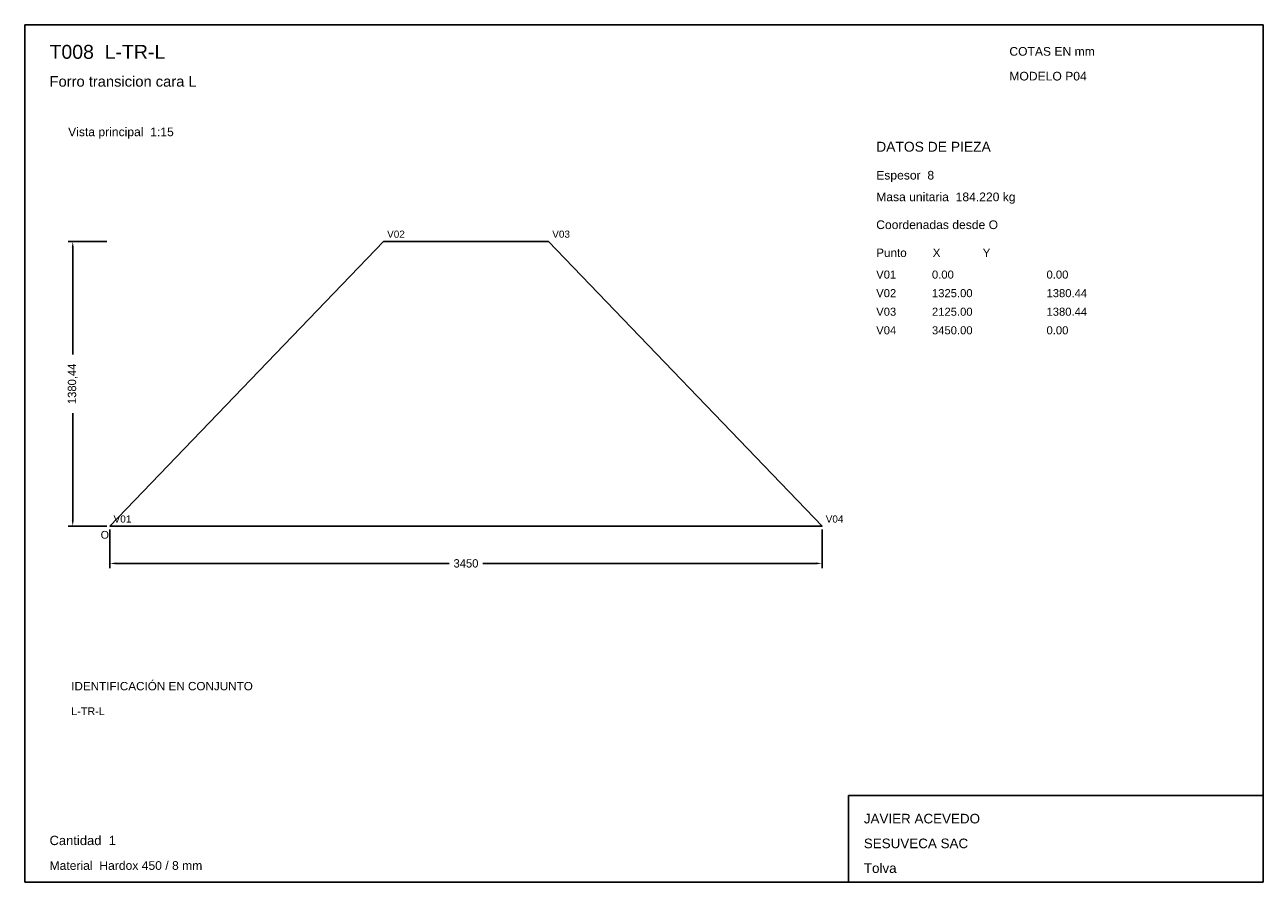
# Model space of a CAD drawing. Header units: millimetres. Extents: x 10 to 410, y 10 to 287.
import ezdxf

# ---------------------------------------------------------------- set-up
doc = ezdxf.new("R2010")
doc.units = ezdxf.units.MM
doc.styles.add('ARIAL', font='arial.ttf')
doc.dimstyles.get("Standard").update_dxf_attribs({"dimtxt": 2.5, "dimasz": 2.5, "dimexe": 1.25, "dimexo": 0.625, "dimtad": 1, "dimcen": 2.5, "dimazin": 3, "dimtfac": 1, "dimtmove": 0, "dimatfit": 3})

# ---------------------------------------------------------------- blocks, each defined once
blk = doc.blocks.new('_CLOSEDFILLED')
at = {"color": 0, "linetype": 'BYBLOCK'}
blk.add_solid([(-1, 0.16), (0, 0), (-1, -0.16)], dxfattribs=at)
blk = doc.blocks.new('*D1')
for p, q in [((37.5, 123.99), (37.5, 111.49)), ((267.5, 123.99), (267.5, 111.49)), ((39.5, 112.99), (147.1, 112.99)), ((157.9, 112.99), (265.5, 112.99))]:
    blk.add_line(p, q)
at = {"layer": 'Defpoints'}
for p in [(37.5, 124.99), (267.5, 124.99), (37.5, 112.99)]:
    blk.add_point(p, dxfattribs=at)
at = {"xscale": 2, "yscale": 2, "rotation": 180}
blk.add_blockref('_CLOSEDFILLED', (37.5, 112.99), dxfattribs=at)
at = {"xscale": 2, "yscale": 2}
blk.add_blockref('_CLOSEDFILLED', (267.5, 112.99), dxfattribs=at)
at = {"insert": (152.5, 112.99), "char_height": 2.7, "attachment_point": 5}
blk.add_mtext('3450', dxfattribs=at)
blk = doc.blocks.new('*D2')
for p, q in [((36.5, 217.01), (24, 217.01)), ((25.5, 180.45), (25.5, 215.01)), ((25.5, 126.99), (25.5, 161.55)), ((36.5, 124.99), (24, 124.99))]:
    blk.add_line(p, q)
at = {"layer": 'Defpoints'}
for p in [(37.5, 217.01), (25.5, 124.99), (37.5, 124.99)]:
    blk.add_point(p, dxfattribs=at)
at = {"xscale": 2, "yscale": 2}
for p, rotation in [((25.5, 217.01), 90), ((25.5, 124.99), 270)]:
    blk.add_blockref('_CLOSEDFILLED', p, dxfattribs=dict(at, rotation=rotation))
at = {"insert": (25.5, 171), "char_height": 2.7, "attachment_point": 5, "rotation": 90}
blk.add_mtext('1380,44', dxfattribs=at)

msp = doc.modelspace()

# ---------------------------------------------------------------- linework, layer by layer
for p, q in [((410, 287), (10, 287)), ((10, 287), (10, 10)), ((410, 10), (410, 287)), ((410, 38), (276, 38)), ((276, 38), (276, 10)), ((410, 10), (410, 38)), ((10, 10), (410, 10)), ((276, 10), (410, 10))]:
    msp.add_line(p, q)
for points in [[(125.83333, 217.01479), (37.5, 124.98521), (37.5, 124.98521)], [(179.16667, 217.01479), (125.83333, 217.01479), (125.83333, 217.01479)], [(267.5, 124.98521), (179.16667, 217.01479), (179.16667, 217.01479)], [(37.5, 124.98521), (267.5, 124.98521), (267.5, 124.98521)]]:
    msp.add_lwpolyline(points)

# ---------------------------------------------------------------- texts
at = {"style": 'ARIAL'}
for s, height, p in [('T008  L-TR-L', 4.5, (18, 276)), ('COTAS EN mm', 2.8, (328, 277)), ('Forro transicion cara L', 3.4, (18, 267)), ('MODELO P04', 2.8, (328, 269)), ('Vista principal  1:15', 2.8, (24, 251)), ('DATOS DE PIEZA', 3.2, (285, 246)), ('Espesor  8', 2.8, (285, 237)), ('Masa unitaria  184.220 kg', 2.8, (285, 230)), ('Coordenadas desde O', 2.8, (285, 221)), ('V02', 2.3, (127.03333, 218.21481)), ('V03', 2.3, (180.36667, 218.21481)), ('Punto        X             Y', 2.7, (285, 212)), ('V01', 2.6, (285, 205)), ('0.00', 2.6, (303, 205)), ('0.00', 2.6, (340, 205)), ('V02', 2.6, (285, 199)), ('1325.00', 2.6, (303, 199)), ('1380.44', 2.6, (340, 199)), ('V03', 2.6, (285, 193)), ('2125.00', 2.6, (303, 193)), ('1380.44', 2.6, (340, 193)), ('V04', 2.6, (285, 187)), ('3450.00', 2.6, (303, 187)), ('0.00', 2.6, (340, 187)), ('V01', 2.3, (38.7, 126.18521)), ('V04', 2.3, (268.7, 126.18521)), ('O', 2.5, (34.5, 120.98521)), ('IDENTIFICACIÓN EN CONJUNTO', 2.7, (25, 72)), ('L-TR-L', 2.5, (25, 64)), ('JAVIER ACEVEDO', 3.1, (281, 29)), ('Cantidad  1', 3, (18, 22)), ('SESUVECA SAC', 3.1, (281, 21)), ('Material  Hardox 450 / 8 mm', 2.8, (18, 14)), ('Tolva', 3.1, (281, 13))]:
    msp.add_text(s, height=height, dxfattribs=at).set_placement(p)

# ---------------------------------------------------------------- dimensions: what is measured, and where the dimension line sits
dim = msp.add_linear_dim(base=(25.5, 124.98521), p1=(37.5, 124.98521), p2=(37.5, 217.01479), angle=90, dimstyle='Standard', override={"dimtxt": 2.7, "dimasz": 2, "dimexe": 1.5, "dimexo": 1, "dimgap": 1, "dimdec": 2, "dimlfac": 15, "dimzin": 8})
dim.commit()
dim.dimension.update_dxf_attribs({"geometry": '*D2', "text_midpoint": (25.5, 171)})
dim = msp.add_linear_dim(base=(37.5, 112.98521), p1=(37.5, 124.98521), p2=(267.5, 124.98521), dimstyle='Standard', override={"dimtxt": 2.7, "dimasz": 2, "dimexe": 1.5, "dimexo": 1, "dimgap": 1, "dimdec": 2, "dimlfac": 15, "dimzin": 8})
dim.commit()
dim.dimension.update_dxf_attribs({"geometry": '*D1', "text_midpoint": (152.5, 112.98521)})

doc.saveas('drawing.dxf')
